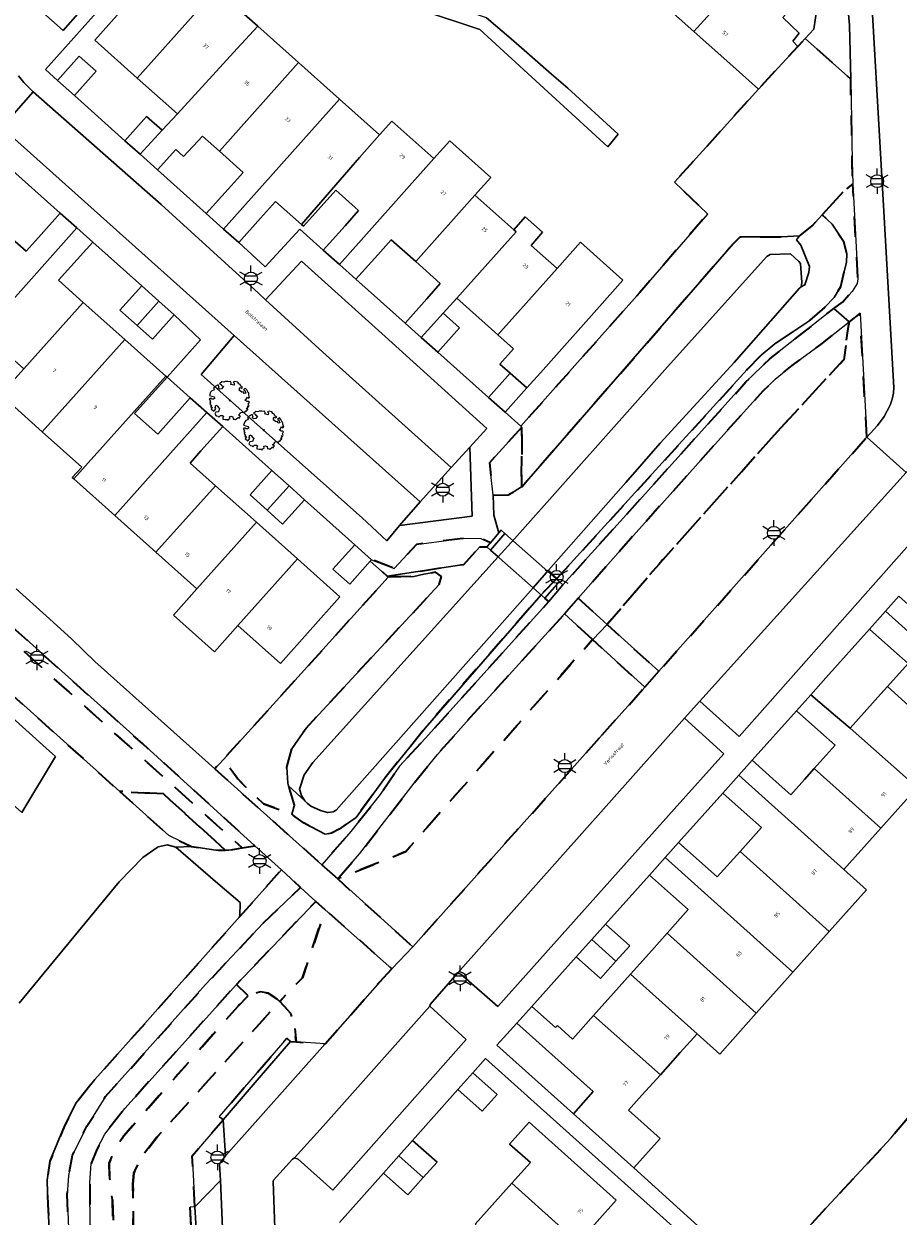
# Model space of a CAD drawing. Extents: x 105780 to 185197, y 477999 to 525027.
# Tile 224 of 256: x 108804 to 108890, y 479483 to 479600. Entities that reach past the tile are written whole.
import ezdxf
from ezdxf.enums import TextEntityAlignment as Align

# ---------------------------------------------------------------- set-up
doc = ezdxf.new("R2010")
doc.units = 0
doc.linetypes.add('XX-HIDDEN', pattern=[4, 2, -2])
for name, color, linetype, lineweight in [('B-GV-GR-BOOM-S', 252, 'Continuous', 25), ('B-GV-GR-HAAG_01-G', 252, 'GR-HAAG1', 13), ('B-GV-GR-MATERIAALGRENS-G', 252, 'XX-HIDDEN', 35), ('B-RO-IE-MEUBILAIR_WEGMEUBILAIR-S', 252, 'Continuous', 25), ('B-WE-GW-WATERGANG_SLOOT_INSTEEK-G', 252, 'Continuous', 30), ('B-XX-KG-KADASTRAAL_BEBOUWING-G', 252, 'Continuous', 20), ('B1-WE-KW-KUNSTWERK_DEK-BRUG', 252, 'Continuous', 18), ('B1-WE-KW-KUNSTWERK_LANDHOOFD-GV', 252, 'Continuous', 18), ('B1-WE-OG-BEBOUWING-T18', 7, 'Continuous', 18), ('B1-WE-OG-TERREIN_ERF-GV', 252, 'Continuous', 18), ('B1-WE-OG-TOPOGRAFIE-T18', 10, 'Continuous', 18), ('B1-WE-VH-VERHARDING_ASFALT-GV', 252, 'Continuous', 18), ('B1-WE-VH-VERHARDING_BETONSTRAATSTEEN-GV', 252, 'Continuous', 18), ('B1-WE-VH-VERHARDING_TEGEL-GV', 252, 'Continuous', 18)]:
    doc.layers.add(name, color=color, linetype=linetype, lineweight=lineweight)
doc.styles.add('NLCS-ISO', font='NLCS-ISO.ttf')
doc.styles.add('NLCS-ISO-M200-T18', font='NLCS-ISO.ttf', dxfattribs={"height": 0.36})
doc.linetypes.add('GR-HAAG1', pattern='A,6,[176,NLCS.shx,S=0.125,R=0,X=0,Y=0],-2', length=8)

# ---------------------------------------------------------------- blocks, each defined once
blk = doc.blocks.new('B-SIE-WEG_LICHTMAST-SO')
at = {"ltscale": 0.1}
for p, q in [((0, 1.27), (0, 2.53)), ((-1.1, 0.63), (-2.19, 1.27)), ((1.1, 0.63), (2.19, 1.27)), ((-1.1, -0.63), (-2.19, -1.27)), ((0, -1.27), (0, -2.53)), ((1.1, -0.63), (2.19, -1.27))]:
    blk.add_line(p, q, dxfattribs=at)
at = {"flags": 128}
for points in [[(-1.16, 0.5), (1.16, 0.5)], [(-1.16, -0.5), (1.16, -0.5)]]:
    blk.add_lwpolyline(points, dxfattribs=at)
at = {"ltscale": 0.1}
blk.add_circle((0, 0), 1.27, dxfattribs=at)
at = {"style": 'NLCS-ISO'}
blk.add_attdef('TYPE', text='', height=1.8, dxfattribs=at).set_placement((0, 2.53), align=Align.BOTTOM_CENTER)
blk = doc.blocks.new('B-SGR-BOOM_06')
at = {"linetype": 'Continuous', "flags": 128}
blk.add_lwpolyline([(1.08, 1.41), (1.01, 1.58), (0.88, 1.63), (0.78, 1.81), (0.51, 1.88), (0.34, 1.81), (0.44, 1.71), (0.43, 1.52), (0.09, 1.59), (0.14, 1.73), (0.07, 1.88), (-0.06, 1.84), (-0.19, 1.88), (-0.46, 1.86), (-0.6, 1.79), (-0.78, 1.83), (-1.02, 1.64), (-0.85, 1.56), (-0.8, 1.46), (-0.63, 1.37), (-0.8, 1.16), (-1.02, 1.11), (-1.17, 1.24), (-1.05, 1.29), (-1.15, 1.54), (-1.45, 1.37), (-1.6, 1.21), (-1.52, 1.14), (-1.6, 1.01), (-1.77, 0.94), (-1.89, 0.82), (-2, 0.49), (-1.55, 0.37), (-1.48, 0.22), (-1.6, 0.12), (-1.8, 0.12), (-1.84, 0.22), (-2.04, 0.15), (-1.9, -0.07), (-1.97, -0.15), (-1.89, -0.22), (-1.95, -0.4), (-1.81, -0.47), (-1.89, -0.62), (-1.77, -0.64), (-1.72, -0.68), (-1.85, -0.84), (-1.57, -1.07), (-1.47, -0.97), (-1.38, -0.79), (-1.45, -0.7), (-1.37, -0.47), (-1.25, -0.54), (-1.12, -0.7), (-1, -0.8), (-1.12, -1.12), (-1.37, -1.17), (-1.47, -1.36), (-1.33, -1.51), (-1.13, -1.56), (-1.11, -1.61), (-1.08, -1.66), (-0.93, -1.49), (-0.73, -1.49), (-0.63, -1.56), (-0.68, -1.71), (-0.68, -1.84), (-0.46, -1.89), (-0.24, -1.88), (-0.19, -1.98), (-0.09, -1.86), (0.04, -1.79), (-0.02, -1.6), (0.11, -1.56), (0.31, -1.61), (0.34, -1.84), (0.46, -1.83), (0.58, -1.89), (0.83, -1.69), (0.95, -1.74), (0.93, -1.66), (1.06, -1.59), (0.96, -1.49), (0.85, -1.46), (1.03, -1.29), (1.05, -1.19), (1.26, -1.14), (1.42, -1.22), (1.51, -1.12), (1.51, -1.05), (1.65, -1.05), (1.65, -0.95), (1.78, -0.91), (1.78, -0.82), (1.63, -0.82), (1.82, -0.64), (1.7, -0.57), (1.85, -0.62), (1.9, -0.5), (1.82, -0.37), (1.93, -0.18), (1.87, -0.1), (1.7, -0.1), (1.5, 0.03), (1.63, 0.12), (1.75, 0.34), (1.82, 0.24), (1.95, 0.29), (1.87, 0.57), (1.88, 0.75), (1.8, 0.79), (1.67, 1.06), (1.53, 1.21), (1.35, 1.04), (1.47, 0.97), (1.57, 0.72), (1.41, 0.69), (1.33, 0.85), (1.2, 0.82), (1.06, 0.92), (0.9, 1.01), (0.98, 1.07), (0.93, 1.17), (1.01, 1.27), (1.15, 1.22), (1.26, 1.29)], close=True, dxfattribs=at)
blk.add_circle((0, 0), 0.06)
at = {"style": 'NLCS-ISO'}
blk.add_attdef('SOORT', text='', height=0.3, dxfattribs=at).set_placement((0, -0.36), align=Align.TOP_CENTER)

msp = doc.modelspace()

# ---------------------------------------------------------------- linework, layer by layer
at = {"layer": 'B-GV-GR-HAAG_01-G', "flags": 128}
for points in [[(108885.135, 479603.663), (108884.695, 479604.512), (108883.941, 479605.429), (108883.565, 479605.781), (108882.948, 479606.359), (108881.961, 479599.624), (108881.109, 479598.705), (108885.591, 479594.699), (108885.489, 479600.004)], [(108848.045, 479558.401), (108846.213, 479556.387), (108843.143, 479553.004), (108841.127, 479550.69), (108848.275, 479551.586)]]:
    msp.add_lwpolyline(points, close=True, dxfattribs=at)
at = {"layer": 'B-GV-GR-MATERIAALGRENS-G', "flags": 128}
for points in [[(108876.675, 479579.137), (108878.784, 479579.143), (108880.56, 479579.228), (108880.619, 479579.276), (108881.811, 479580.24), (108882.787, 479581.315), (108884.943, 479583.691), (108885.79, 479584.361), (108885.748, 479586.526), (108885.591, 479594.699), (108881.109, 479598.705), (108880.378, 479597.915), (108876.491, 479593.715), (108868.227, 479584.529), (108871.498, 479581.394), (108864.794, 479573.643), (108853.079, 479560.456), (108853.188, 479560.358), (108853.151, 479554.498), (108853.206, 479554.534), (108874.011, 479578.469), (108874.687, 479579.132)], [(108883.942, 479572.081), (108884.779, 479572.715), (108885.75, 479573.764), (108886.226, 479574.549), (108886.306, 479575.01), (108885.79, 479584.361), (108884.943, 479583.691), (108882.787, 479581.315), (108883.773, 479580.404), (108884.873, 479578.725), (108885.199, 479577.481), (108885.166, 479576.631), (108884.573, 479574.224), (108883.977, 479573.173), (108883.02, 479572.173), (108881.456, 479570.823), (108878.113, 479568.604), (108876.77, 479567.458), (108875.404, 479566.05), (108856.639, 479545.434), (108857.233, 479544.819), (108865.071, 479553.515), (108875.272, 479564.831), (108877.609, 479567.116)], [(108878.085, 479559.627), (108884.902, 479567.024), (108885.431, 479570.762), (108882.625, 479568.526), (108879.777, 479566.468), (108878.144, 479565.099), (108876.944, 479563.923), (108875.307, 479562.147), (108863.893, 479549.36), (108858.738, 479543.502), (108861.584, 479540.922), (108866.699, 479546.873)], [(108887.185, 479559.38), (108886.515, 479571.625), (108885.431, 479570.762), (108884.902, 479567.024), (108878.085, 479559.627), (108866.699, 479546.873), (108861.584, 479540.922), (108866.688, 479536.295)], [(108853.188, 479560.358), (108849.982, 479556.859), (108850.349, 479553.674), (108851.817, 479553.714), (108852.41, 479554.014), (108853.151, 479554.498)], [(108849.035, 479548.581), (108849.73, 479548.573), (108850.077, 479548.977), (108849.143, 479549.399), (108847.461, 479549.415), (108842.783, 479548.811), (108840.589, 479546.441), (108838.363, 479547.304), (108838.241, 479547.168), (108839.911, 479545.683), (108847.466, 479546.836)], [(108845.041, 479544.866), (108845.256, 479545.641), (108844.668, 479546.06), (108843.532, 479545.885), (108842.529, 479545.651), (108840.018, 479545.588), (108823.76, 479527.597), (108825.195, 479525.702), (108825.962, 479524.867), (108827.722, 479523.237), (108830.505, 479522.202), (108830.781, 479523.077), (108830.194, 479525.001), (108830.109, 479525.272), (108829.999, 479526.851), (108830.501, 479528.65), (108831.908, 479530.679)], [(108855.831, 479543.176), (108855.451, 479543.501), (108856.858, 479545.15), (108857.233, 479544.819), (108856.639, 479545.434), (108855.069, 479543.85), (108843.645, 479530.691), (108839.641, 479525.72), (108836.835, 479521.874), (108835.163, 479520.726), (108834.433, 479520.324), (108833.804, 479520.223), (108831.716, 479521.305), (108830.835, 479521.957), (108830.505, 479522.202), (108827.722, 479523.237), (108825.962, 479524.867), (108825.195, 479525.702), (108823.76, 479527.597), (108822.911, 479526.662), (108829.645, 479520.643), (108833.475, 479517.22), (108836.334, 479520.498), (108839.231, 479524.152), (108841.129, 479526.945), (108843.663, 479529.676)], [(108799.173, 479542.701), (108796.526, 479539.73), (108813.541, 479524.444), (108817.848, 479524.2), (108823.946, 479518.66), (108824.307, 479518.665), (108825.607, 479518.885)], [(108799.84, 479543.446), (108799.173, 479542.701), (108825.607, 479518.885), (108826.865, 479519.098), (108815.789, 479529.16)], [(108860.143, 479539.422), (108857.371, 479541.949), (108847.414, 479530.981), (108844.852, 479528.086), (108842.565, 479525.248), (108837.185, 479518.279), (108835.028, 479515.816), (108841.74, 479518.509)], [(108861.088, 479530.017), (108865.294, 479534.728), (108860.143, 479539.422), (108841.74, 479518.509), (108835.028, 479515.816), (108842.433, 479509.12)], [(108922.655, 479537.639), (108922.167, 479537.119), (108922.009, 479536.951), (108919.03, 479531.798), (108918.138, 479530.143), (108916.152, 479526.518), (108915.428, 479525.42), (108912.82, 479521.466), (108912.437, 479520.885), (108906.918, 479511.114), (108903.749, 479506.297), (108901.531, 479503.838), (108900.183, 479502.292), (108898.514, 479500.422), (108896.631, 479498.284), (108896.813, 479498.122), (108893.893, 479494.854), (108893.735, 479494.995), (108893.129, 479494.521), (108889.556, 479490.25), (108876.49, 479476.175), (108882.228, 479471), (108887.05, 479476.699), (108891.389, 479481.586), (108900.519, 479492.479), (108905.193, 479497.555), (108907.822, 479500.924), (108910.797, 479505.166), (108916.333, 479513.913), (108918.677, 479518.591), (108922.152, 479524.541), (108924.194, 479528.461), (108925.296, 479531.749), (108924.983, 479533.936), (108924.069, 479536.121)], [(108817.848, 479524.2), (108813.541, 479524.444), (108818.375, 479520.102), (108820.63, 479519.01), (108823.002, 479518.647), (108823.946, 479518.66)], [(108827.668, 479511.442), (108831.375, 479514.986), (108829.477, 479516.717), (108825.376, 479512.11), (108814.973, 479500.363), (108811.08, 479496.036), (108809.264, 479493.734), (108808.098, 479491.453), (108806.661, 479487.975), (108806.394, 479486.111), (108806.452, 479483.721), (108806.677, 479479.635), (108806.788, 479477.63), (108806.895, 479475.174), (108807.258, 479466.831), (108808.299, 479466.903), (108808.798, 479466.938), (108809.476, 479467.089), (108808.797, 479473.755), (108808.558, 479479.714), (108808.358, 479484.708), (108808.511, 479486.584), (108808.888, 479488.565), (108810.312, 479491.424), (108812.141, 479494.345), (108822.015, 479505.392)], [(108833.808, 479512.776), (108832.88, 479513.599), (108825.04, 479505.421), (108826.215, 479504.286), (108827.407, 479504.681), (108828.175, 479504.559), (108829.039, 479504), (108829.315, 479503.739), (108831.55, 479506.07)], [(108839.172, 479505.682), (108840.375, 479506.951), (108833.808, 479512.776), (108831.55, 479506.07), (108829.315, 479503.739), (108830.418, 479502.546), (108830.783, 479501.288), (108830.935, 479499.754), (108833.782, 479499.543)], [(108825.173, 479503.245), (108826.215, 479504.286), (108825.04, 479505.421), (108814.033, 479493.167), (108812.062, 479490.632), (108811.279, 479489.127), (108810.736, 479487.744), (108810.6, 479485.852), (108810.652, 479476.335), (108811.363, 479467.156), (108813.474, 479467.278), (108812.816, 479484.18), (108812.539, 479486.27), (108812.508, 479487.783), (108813.052, 479489.134), (108813.953, 479490.496)], [(108814.851, 479485.711), (108814.929, 479486.793), (108815.654, 479488.328), (108817.296, 479490.439), (108829.315, 479503.739), (108829.039, 479504), (108828.175, 479504.559), (108827.407, 479504.681), (108826.215, 479504.286), (108825.173, 479503.245), (108813.953, 479490.496), (108813.052, 479489.134), (108812.508, 479487.783), (108812.539, 479486.27), (108812.816, 479484.18), (108813.474, 479467.278), (108815.606, 479467.402), (108814.901, 479476.511)], [(108820.957, 479483.474), (108820.683, 479488.515), (108823.732, 479492.07), (108823.359, 479492.391), (108830.011, 479500.121), (108830.39, 479499.795), (108830.935, 479499.754), (108830.783, 479501.288), (108830.418, 479502.546), (108829.315, 479503.739), (108817.296, 479490.439), (108815.654, 479488.328), (108814.929, 479486.793), (108814.851, 479485.711), (108814.901, 479476.511), (108815.606, 479467.402), (108815.942, 479467.421), (108821.643, 479467.745), (108821.645, 479471.845), (108821.146, 479471.816), (108820.475, 479483.446)]]:
    msp.add_lwpolyline(points, close=True, dxfattribs=at)
at = {"layer": 'B-WE-GW-WATERGANG_SLOOT_INSTEEK-G', "flags": 128}
for points in [[(108875.404, 479566.05), (108876.77, 479567.458), (108878.113, 479568.604), (108881.456, 479570.823), (108883.02, 479572.173), (108883.977, 479573.173), (108884.573, 479574.224), (108885.166, 479576.631), (108885.199, 479577.481), (108884.873, 479578.725), (108883.773, 479580.404), (108882.787, 479581.315), (108881.811, 479580.24), (108880.619, 479579.276), (108880.56, 479579.228), (108880.265, 479578.841), (108880.693, 479578.319), (108881.525, 479576.229), (108881.467, 479575.622), (108881.057, 479574.398), (108880.721, 479574.226), (108880.549, 479574.078), (108874.12, 479566.735), (108866.82, 479558.781), (108863.423, 479554.923), (108855.818, 479546.285), (108856.639, 479545.434)], [(108867.541, 479566.318), (108877.325, 479577.192), (108877.66, 479577.385), (108879.649, 479577.462), (108880.477, 479576.726), (108880.649, 479576.505), (108880.786, 479574.649), (108880.721, 479574.226), (108881.057, 479574.398), (108881.467, 479575.622), (108881.525, 479576.229), (108880.693, 479578.319), (108880.265, 479578.841), (108880.56, 479579.228), (108878.784, 479579.143), (108876.675, 479579.137), (108874.687, 479579.132), (108874.011, 479578.469), (108853.206, 479554.534), (108853.151, 479554.498), (108852.41, 479554.014), (108851.817, 479553.714), (108850.349, 479553.674), (108850.41, 479551.684), (108850.906, 479549.944), (108851.132, 479550.216), (108851.507, 479549.885), (108850.105, 479548.242), (108850.837, 479547.594), (108852.466, 479549.353)], [(108863.423, 479554.923), (108866.82, 479558.781), (108874.12, 479566.735), (108880.549, 479574.078), (108880.721, 479574.226), (108880.786, 479574.649), (108880.649, 479576.505), (108880.477, 479576.726), (108879.649, 479577.462), (108877.66, 479577.385), (108877.325, 479577.192), (108867.541, 479566.318), (108852.466, 479549.353), (108850.837, 479547.594), (108832.577, 479527.292), (108831.725, 479526.1), (108831.258, 479524.678), (108831.446, 479524.033), (108831.777, 479523.507), (108832.035, 479523.282), (108832.368, 479522.991), (108833.331, 479522.571), (108834.04, 479522.386), (108834.593, 479522.44), (108834.88, 479522.614), (108854.311, 479544.52), (108855.818, 479546.285)], [(108850.837, 479547.594), (108850.105, 479548.242), (108849.73, 479548.573), (108849.035, 479548.581), (108847.466, 479546.836), (108839.911, 479545.683), (108840.018, 479545.588), (108842.529, 479545.651), (108843.532, 479545.885), (108844.668, 479546.06), (108845.256, 479545.641), (108845.041, 479544.866), (108831.908, 479530.679), (108830.501, 479528.65), (108829.999, 479526.851), (108830.109, 479525.272), (108830.194, 479525.001), (108831.777, 479523.507), (108831.446, 479524.033), (108831.258, 479524.678), (108831.725, 479526.1), (108832.577, 479527.292)], [(108855.069, 479543.85), (108856.639, 479545.434), (108855.818, 479546.285), (108854.311, 479544.52), (108834.88, 479522.614), (108834.593, 479522.44), (108834.04, 479522.386), (108833.331, 479522.571), (108832.368, 479522.991), (108832.035, 479523.282), (108831.777, 479523.507), (108830.194, 479525.001), (108830.781, 479523.077), (108830.505, 479522.202), (108830.835, 479521.957), (108831.716, 479521.305), (108833.804, 479520.223), (108834.433, 479520.324), (108835.163, 479520.726), (108836.835, 479521.874), (108839.641, 479525.72), (108843.645, 479530.691)], [(108826.865, 479519.098), (108825.607, 479518.885), (108824.307, 479518.665), (108823.946, 479518.66), (108823.002, 479518.647), (108820.63, 479519.01), (108819.072, 479518.952), (108822.974, 479515.56), (108825.421, 479513.483), (108825.376, 479512.11), (108829.477, 479516.717)]]:
    msp.add_lwpolyline(points, close=True, dxfattribs=at)
msp.add_lwpolyline([(108806.677, 479479.635), (108806.452, 479483.721), (108806.394, 479486.111), (108806.661, 479487.975), (108808.098, 479491.453), (108809.264, 479493.734), (108811.08, 479496.036), (108814.973, 479500.363), (108825.376, 479512.11), (108825.421, 479513.483), (108822.974, 479515.56), (108819.072, 479518.952), (108818.346, 479519.143), (108818.264, 479519.165), (108817.34, 479518.983), (108817.235, 479518.909), (108815.83, 479517.929), (108813.474, 479515.52), (108803.635, 479503.566)], dxfattribs=at)
at = {"layer": 'B-XX-KG-KADASTRAAL_BEBOUWING-G', "flags": 128}
for points in [[(108879.397, 479609.622), (108877.675, 479611.16), (108875.542, 479608.775), (108877.051, 479607.427), (108875.826, 479606.101), (108871.952, 479609.562), (108866.095, 479603.013), (108870.13, 479599.404)], [(108878.889, 479600.772), (108880.181, 479602.213), (108877.551, 479604.561), (108878.753, 479605.907), (108880.885, 479608.293), (108879.397, 479609.622), (108870.13, 479599.404), (108874.31, 479595.666), (108876.491, 479593.715), (108880.378, 479597.915), (108879.885, 479598.434), (108880.507, 479599.242)], [(108821.079, 479601.312), (108823.076, 479603.55), (108818.881, 479607.294), (108816.884, 479605.055), (108811.08, 479598.55), (108815.275, 479594.807)], [(108827.155, 479599.911), (108823.076, 479603.55), (108821.079, 479601.312), (108815.275, 479594.807), (108819.224, 479591.283), (108825.124, 479597.702)], [(108831.167, 479596.331), (108827.155, 479599.911), (108825.124, 479597.702), (108819.224, 479591.283), (108817.716, 479589.653), (108815.549, 479587.283), (108817.28, 479585.735), (108819.078, 479587.747), (108819.832, 479587.05), (108821.705, 479589.07), (108823.366, 479587.588)], [(108807.413, 479594.559), (108809.075, 479593.073), (108811.221, 479595.473), (108809.559, 479596.959)], [(108835.212, 479592.722), (108831.167, 479596.331), (108823.366, 479587.588), (108825.704, 479585.501), (108824.226, 479583.844), (108822.079, 479581.443), (108823.787, 479579.916)], [(108837.168, 479586.956), (108839.165, 479589.194), (108835.212, 479592.722), (108823.787, 479579.916), (108825.284, 479578.578), (108827.43, 479580.978), (108828.912, 479582.639), (108831.457, 479580.368)], [(108817.716, 479589.653), (108816.199, 479591.021), (108814.053, 479588.621), (108815.549, 479587.283)], [(108844.515, 479586.86), (108840.377, 479590.552), (108839.165, 479589.194), (108837.168, 479586.956), (108831.457, 479580.368), (108831.66, 479580.187), (108834.829, 479583.739), (108837.085, 479581.726), (108835.754, 479580.234), (108833.61, 479577.831), (108835.195, 479576.416)], [(108848.561, 479583.25), (108850.133, 479585.011), (108846.087, 479588.621), (108844.515, 479586.86), (108835.195, 479576.416), (108836.832, 479574.955), (108838.976, 479577.358), (108840.308, 479578.851), (108842.717, 479576.701)], [(108852.389, 479579.835), (108848.561, 479583.25), (108842.717, 479576.701), (108845.142, 479574.537), (108843.81, 479573.044), (108841.666, 479570.641), (108843.27, 479569.21), (108845.421, 479571.606), (108846.758, 479573.095), (108852.607, 479579.641)], [(108809.327, 479580.02), (108807.688, 479581.487), (108805.541, 479579.087), (108804.315, 479577.716), (108801.874, 479579.898), (108793.596, 479570.531), (108797.622, 479566.931), (108800.084, 479569.684)], [(108856.653, 479576.031), (108854.112, 479578.298), (108855.226, 479579.608), (108853.503, 479581.108), (108852.389, 479579.835), (108852.607, 479579.641), (108846.758, 479573.095), (108850.808, 479569.482)], [(108809.948, 479572.68), (108807.514, 479574.856), (108808.738, 479576.225), (108810.886, 479578.624), (108809.327, 479580.02), (108800.084, 479569.684), (108804.079, 479566.112)], [(108860.847, 479572.289), (108863.145, 479574.865), (108858.951, 479578.607), (108856.653, 479576.031), (108850.808, 479569.482), (108852.36, 479568.097), (108850.999, 479566.573), (108852.023, 479565.714), (108853.672, 479564.243), (108855.003, 479565.739)], [(108817.408, 479572.786), (108815.712, 479574.304), (108813.564, 479571.905), (108815.261, 479570.386)], [(108814.04, 479569.02), (108809.948, 479572.68), (108804.079, 479566.112), (108801.819, 479563.585), (108805.91, 479559.927)], [(108818.91, 479571.442), (108817.408, 479572.786), (108815.261, 479570.386), (108816.762, 479569.043)], [(108845.421, 479571.606), (108843.27, 479569.21), (108844.889, 479567.765), (108847.033, 479570.168)], [(108818.083, 479565.405), (108814.04, 479569.02), (108805.91, 479559.927), (108809.806, 479556.444), (108808.871, 479555.398), (108809.019, 479555.266)], [(108822.144, 479561.812), (108820.502, 479563.281), (108818.355, 479560.881), (108817.288, 479559.688), (108815.016, 479561.719), (108818.21, 479565.292), (108818.083, 479565.405), (108809.019, 479555.266), (108813.062, 479551.651)], [(108853.672, 479564.243), (108852.023, 479565.714), (108849.879, 479563.312), (108851.528, 479561.84)], [(108822.975, 479554.603), (108820.481, 479556.833), (108821.547, 479558.026), (108823.693, 479560.426), (108822.144, 479561.812), (108813.062, 479551.651), (108817.105, 479548.037)], [(108830.23, 479554.58), (108828.543, 479556.088), (108826.397, 479553.688), (108828.083, 479552.179)], [(108827.018, 479550.988), (108822.975, 479554.603), (108817.105, 479548.037), (108821.147, 479544.422)], [(108831.75, 479553.22), (108830.23, 479554.58), (108828.083, 479552.179), (108829.603, 479550.82)], [(108831.061, 479547.374), (108827.018, 479550.988), (108821.147, 479544.422), (108818.842, 479541.845), (108822.885, 479538.229), (108825.191, 479540.807)], [(108838.241, 479547.168), (108838.363, 479547.304), (108836.711, 479548.781), (108834.565, 479546.381), (108836.216, 479544.904)], [(108831.061, 479547.374), (108825.191, 479540.807), (108829.383, 479537.059), (108835.254, 479543.625)], [(108896.108, 479542.493), (108894.143, 479540.293), (108892.726, 479541.559), (108890.341, 479543.692), (108889.031, 479542.227), (108899.37, 479532.925), (108902.677, 479536.626)], [(108889.031, 479542.227), (108887.453, 479540.463), (108889.838, 479538.33), (108891.257, 479537.063), (108889.216, 479534.78), (108895.765, 479528.89), (108897.387, 479527.441), (108900.992, 479531.476), (108899.37, 479532.925)], [(108796.908, 479530.15), (108796.101, 479529.28), (108803.897, 479522.374), (108807.221, 479527.886), (108806.288, 479528.722), (108800.564, 479533.848), (108801.189, 479534.545), (108798.708, 479536.766), (108796.921, 479534.771), (108799.211, 479532.721)], [(108889.216, 479534.78), (108888.577, 479534.064), (108885.556, 479530.683), (108892.135, 479524.826), (108895.145, 479528.196), (108895.765, 479528.89)], [(108885.556, 479530.683), (108884.102, 479531.916), (108881.66, 479533.986), (108880.25, 479532.41), (108882.635, 479530.276), (108884.058, 479529.005), (108882, 479526.703), (108888.55, 479520.813), (108891.38, 479523.981), (108892.135, 479524.826)], [(108882, 479526.703), (108881.046, 479525.635), (108879.685, 479524.111), (108878.26, 479525.385), (108875.875, 479527.518), (108874.553, 479526.04), (108884.92, 479516.75), (108888.55, 479520.813)], [(108874.553, 479526.04), (108872.987, 479524.289), (108875.372, 479522.156), (108876.799, 479520.881), (108874.706, 479518.539), (108883.486, 479510.645), (108887.156, 479514.753), (108884.92, 479516.75)], [(108874.706, 479518.539), (108872.445, 479516.009), (108868.631, 479519.42), (108867.292, 479517.923), (108879.897, 479506.628), (108883.486, 479510.645)], [(108867.292, 479517.923), (108865.757, 479516.206), (108868.142, 479514.072), (108869.573, 479512.793), (108867.49, 479510.462), (108876.271, 479502.568), (108878.555, 479505.125), (108879.897, 479506.628)], [(108861.422, 479511.359), (108860.072, 479509.85), (108862.455, 479507.714), (108863.807, 479509.225)], [(108860.072, 479509.85), (108858.54, 479508.137), (108860.926, 479506.004), (108862.455, 479507.714)], [(108867.49, 479510.462), (108865.984, 479508.776), (108863.888, 479506.43), (108870.445, 479500.548), (108872.681, 479498.55), (108876.271, 479502.568)], [(108863.888, 479506.43), (108862.219, 479504.562), (108860.253, 479502.362), (108866.832, 479496.505), (108868.787, 479498.693), (108870.445, 479500.548)], [(108866.832, 479496.505), (108860.253, 479502.362), (108858.453, 479500.347), (108858.171, 479500.031), (108856.685, 479501.358), (108856.504, 479501.155), (108854.161, 479503.248), (108852.676, 479501.591), (108860.218, 479494.853), (108858.265, 479492.668), (108864.233, 479487.336), (108866.812, 479490.223), (108863.702, 479493.002), (108865.021, 479494.479)], [(108848.34, 479496.706), (108846.868, 479495.05), (108849.275, 479492.911), (108850.747, 479494.567)], [(108853.906, 479491.835), (108851.969, 479489.676), (108854.02, 479487.836), (108852.197, 479485.803), (108858.731, 479479.942), (108862.491, 479484.134)], [(108842.412, 479490.036), (108841.067, 479488.523), (108843.463, 479486.371), (108844.819, 479487.897)], [(108841.067, 479488.523), (108839.535, 479486.798), (108841.942, 479484.659), (108843.463, 479486.371)], [(108852.197, 479485.803), (108848.571, 479481.76), (108858.171, 479473.15), (108861.797, 479477.192), (108858.731, 479479.942)]]:
    msp.add_lwpolyline(points, close=True, dxfattribs=at)
at = {"layer": 'B1-WE-KW-KUNSTWERK_DEK-BRUG', "flags": 128}
msp.add_lwpolyline([(108849.73, 479548.573), (108850.105, 479548.242), (108855.451, 479543.501), (108855.831, 479543.176), (108857.233, 479544.819), (108856.858, 479545.15), (108851.507, 479549.885), (108851.132, 479550.216), (108850.906, 479549.944), (108850.077, 479548.977)], close=True, dxfattribs=at)
at = {"layer": 'B1-WE-KW-KUNSTWERK_LANDHOOFD-GV', "flags": 128}
for points in [[(108851.507, 479549.885), (108851.132, 479550.216), (108850.906, 479549.944), (108850.077, 479548.977), (108849.73, 479548.573), (108850.105, 479548.242)], [(108857.233, 479544.819), (108856.858, 479545.15), (108855.451, 479543.501), (108855.831, 479543.176)]]:
    msp.add_lwpolyline(points, close=True, dxfattribs=at)
at = {"layer": 'B1-WE-OG-TERREIN_ERF-GV', "flags": 128}
for points in [[(108841.111, 479605.246), (108826.505, 479618.265), (108825.437, 479617.179), (108832.574, 479610.848), (108834.828, 479608.836), (108843, 479601.582), (108849.036, 479599.578), (108861.643, 479588.034), (108862.657, 479589.264), (108857.702, 479593.796), (108856.113, 479595.183), (108853.395, 479597.544), (108852.112, 479598.659), (108849.709, 479600.747), (108843.918, 479602.744), (108843.06, 479603.509)], [(108882.948, 479606.359), (108880.885, 479608.293), (108878.753, 479605.907), (108877.551, 479604.561), (108880.181, 479602.213), (108878.889, 479600.772), (108880.507, 479599.242), (108879.885, 479598.434), (108880.378, 479597.915), (108881.109, 479598.705), (108881.961, 479599.624)], [(108825.704, 479585.501), (108823.366, 479587.588), (108821.705, 479589.07), (108819.832, 479587.05), (108819.078, 479587.747), (108817.28, 479585.735), (108822.079, 479581.443), (108824.226, 479583.844)], [(108802.691, 479585.96), (108800.543, 479583.56), (108800.779, 479583.349), (108799.544, 479581.986), (108801.874, 479579.898), (108804.315, 479577.716), (108805.541, 479579.087), (108807.688, 479581.487)], [(108835.754, 479580.234), (108837.085, 479581.726), (108834.829, 479583.739), (108831.66, 479580.187), (108831.457, 479580.368), (108828.912, 479582.639), (108827.43, 479580.978), (108825.284, 479578.578), (108827.867, 479576.2), (108831.291, 479579.901), (108833.61, 479577.831)], [(108810.886, 479578.624), (108808.738, 479576.225), (108807.514, 479574.856), (108809.948, 479572.68), (108814.04, 479569.02), (108818.083, 479565.405), (108818.21, 479565.292), (108821.504, 479568.977), (108818.91, 479571.442), (108816.762, 479569.043), (108815.261, 479570.386), (108813.564, 479571.905), (108815.712, 479574.304)], [(108845.142, 479574.537), (108842.717, 479576.701), (108840.308, 479578.851), (108838.976, 479577.358), (108836.832, 479574.955), (108841.666, 479570.641), (108843.81, 479573.044)], [(108850.808, 479569.482), (108846.758, 479573.095), (108845.421, 479571.606), (108847.033, 479570.168), (108844.889, 479567.765), (108849.879, 479563.312), (108852.023, 479565.714), (108850.999, 479566.573), (108852.36, 479568.097)], [(108820.502, 479563.281), (108818.21, 479565.292), (108815.016, 479561.719), (108817.288, 479559.688), (108818.355, 479560.881)], [(108891.257, 479537.063), (108889.838, 479538.33), (108887.453, 479540.463), (108883.138, 479535.638), (108881.66, 479533.986), (108884.102, 479531.916), (108885.556, 479530.683), (108888.577, 479534.064), (108889.216, 479534.78)], [(108882.635, 479530.276), (108880.25, 479532.41), (108875.875, 479527.518), (108878.26, 479525.385), (108879.685, 479524.111), (108881.046, 479525.635), (108882, 479526.703), (108884.058, 479529.005)], [(108875.372, 479522.156), (108872.987, 479524.289), (108868.631, 479519.42), (108872.445, 479516.009), (108874.706, 479518.539), (108876.799, 479520.881)], [(108868.142, 479514.072), (108865.757, 479516.206), (108861.422, 479511.359), (108863.807, 479509.225), (108862.455, 479507.714), (108860.926, 479506.004), (108858.54, 479508.137), (108854.161, 479503.248), (108856.504, 479501.155), (108856.685, 479501.358), (108858.171, 479500.031), (108858.453, 479500.347), (108860.253, 479502.362), (108862.219, 479504.562), (108863.888, 479506.43), (108865.984, 479508.776), (108867.49, 479510.462), (108869.573, 479512.793)], [(108852.676, 479501.591), (108850.721, 479499.408), (108858.265, 479492.668), (108860.218, 479494.853)]]:
    msp.add_lwpolyline(points, close=True, dxfattribs=at)
for points in [[(108825.437, 479617.179), (108806.213, 479595.632), (108807.413, 479594.559), (108809.559, 479596.959), (108811.221, 479595.473), (108809.075, 479593.073), (108814.053, 479588.621), (108816.199, 479591.021), (108817.716, 479589.653), (108819.224, 479591.283), (108815.275, 479594.807), (108811.08, 479598.55), (108816.884, 479605.055)], [(108823.076, 479603.55), (108827.155, 479599.911), (108831.167, 479596.331), (108835.212, 479592.722), (108839.165, 479589.194), (108840.377, 479590.552), (108844.515, 479586.86), (108846.087, 479588.621), (108850.133, 479585.011), (108848.561, 479583.25), (108852.389, 479579.835), (108853.503, 479581.108), (108855.226, 479579.608), (108854.112, 479578.298), (108856.653, 479576.031), (108858.951, 479578.607), (108863.145, 479574.865), (108860.847, 479572.289), (108855.003, 479565.739), (108853.672, 479564.243), (108851.528, 479561.84), (108853.079, 479560.456), (108864.794, 479573.643), (108871.498, 479581.394), (108868.227, 479584.529), (108876.491, 479593.715), (108874.31, 479595.666), (108870.13, 479599.404), (108866.095, 479603.013)], [(108849.709, 479600.747), (108852.112, 479598.659), (108853.395, 479597.544), (108856.113, 479595.183), (108857.702, 479593.796), (108862.657, 479589.264), (108861.643, 479588.034), (108849.036, 479599.578), (108843, 479601.582)], [(108803.34, 479544.415), (108806.609, 479541.47), (108808.84, 479539.464), (108811.101, 479537.272), (108822.911, 479526.662), (108823.76, 479527.597), (108840.018, 479545.588), (108839.911, 479545.683), (108838.241, 479547.168), (108836.216, 479544.904), (108834.565, 479546.381), (108836.711, 479548.781), (108831.75, 479553.22), (108829.603, 479550.82), (108828.083, 479552.179), (108826.397, 479553.688), (108828.543, 479556.088), (108823.693, 479560.426), (108821.547, 479558.026), (108820.481, 479556.833), (108822.975, 479554.603), (108827.018, 479550.988), (108831.061, 479547.374), (108835.254, 479543.625), (108829.383, 479537.059), (108825.191, 479540.807), (108822.885, 479538.229), (108818.842, 479541.845), (108821.147, 479544.422), (108817.105, 479548.037), (108813.062, 479551.651), (108809.019, 479555.266), (108808.871, 479555.398), (108809.806, 479556.444), (108805.91, 479559.927), (108801.819, 479563.585)], [(108803.635, 479503.566), (108813.474, 479515.52), (108815.83, 479517.929), (108817.235, 479518.909), (108817.34, 479518.983), (108818.264, 479519.165), (108818.346, 479519.143), (108819.072, 479518.952), (108820.63, 479519.01), (108818.375, 479520.102), (108813.541, 479524.444), (108796.526, 479539.73)], [(108800.564, 479533.848), (108806.288, 479528.722), (108807.221, 479527.886), (108803.897, 479522.374)], [(108891.38, 479523.981), (108888.55, 479520.813), (108884.92, 479516.75), (108887.156, 479514.753), (108883.486, 479510.645), (108879.897, 479506.628), (108878.555, 479505.125), (108876.271, 479502.568), (108872.681, 479498.55), (108870.445, 479500.548), (108868.787, 479498.693), (108866.832, 479496.505), (108865.021, 479494.479), (108863.702, 479493.002), (108866.812, 479490.223), (108864.233, 479487.336), (108876.49, 479476.175), (108889.556, 479490.25), (108893.129, 479494.521)], [(108875.389, 479474.969), (108849.589, 479498.111), (108848.34, 479496.706), (108850.747, 479494.567), (108849.275, 479492.911), (108846.868, 479495.05), (108842.412, 479490.036), (108844.819, 479487.897), (108843.463, 479486.371), (108841.942, 479484.659), (108839.535, 479486.798), (108835.212, 479481.934)], [(108848.571, 479481.76), (108852.197, 479485.803), (108854.02, 479487.836), (108851.969, 479489.676), (108853.906, 479491.835), (108862.491, 479484.134), (108858.731, 479479.942)]]:
    msp.add_lwpolyline(points, dxfattribs=at)
at = {"layer": 'B1-WE-VH-VERHARDING_ASFALT-GV', "flags": 128}
for points in [[(108863.893, 479549.36), (108875.307, 479562.147), (108876.944, 479563.923), (108878.144, 479565.099), (108879.777, 479566.468), (108882.625, 479568.526), (108885.431, 479570.762), (108883.942, 479572.081), (108877.609, 479567.116), (108875.272, 479564.831), (108865.071, 479553.515), (108857.233, 479544.819), (108855.831, 479543.176), (108843.663, 479529.676), (108841.129, 479526.945), (108839.231, 479524.152), (108836.334, 479520.498), (108833.475, 479517.22), (108835.028, 479515.816), (108837.185, 479518.279), (108842.565, 479525.248), (108844.852, 479528.086), (108847.414, 479530.981), (108857.371, 479541.949), (108858.738, 479543.502)], [(108849.73, 479548.573), (108850.105, 479548.242), (108855.451, 479543.501), (108855.831, 479543.176), (108857.233, 479544.819), (108856.858, 479545.15), (108851.507, 479549.885), (108851.132, 479550.216), (108850.906, 479549.944), (108850.077, 479548.977)], [(108825.04, 479505.421), (108832.88, 479513.599), (108831.375, 479514.986), (108827.668, 479511.442), (108822.015, 479505.392), (108812.141, 479494.345), (108810.312, 479491.424), (108808.888, 479488.565), (108808.511, 479486.584), (108808.358, 479484.708), (108808.558, 479479.714), (108808.797, 479473.755), (108809.476, 479467.089), (108808.798, 479466.938), (108808.959, 479464.892), (108811.524, 479465.07), (108811.363, 479467.156), (108810.652, 479476.335), (108810.6, 479485.852), (108810.736, 479487.744), (108811.279, 479489.127), (108812.062, 479490.632), (108814.033, 479493.167)]]:
    msp.add_lwpolyline(points, close=True, dxfattribs=at)
at = {"layer": 'B1-WE-VH-VERHARDING_BETONSTRAATSTEEN-GV', "flags": 128}
for points in [[(108890.602, 479612.655), (108890.153, 479612.883), (108889.812, 479613.163), (108886.492, 479609.544), (108886.667, 479609.665), (108886.831, 479609.638), (108887.275, 479609.133), (108888.876, 479581.098), (108889.836, 479564.276), (108889.804, 479563.738), (108889.692, 479563.149), (108889.482, 479562.557), (108888.883, 479561.415), (108888.227, 479560.549), (108887.185, 479559.38), (108891.053, 479555.898)], [(108885.135, 479603.663), (108885.489, 479600.004), (108885.591, 479594.699), (108885.748, 479586.526), (108885.79, 479584.361), (108886.306, 479575.01), (108886.226, 479574.549), (108885.75, 479573.764), (108884.779, 479572.715), (108883.942, 479572.081), (108885.431, 479570.762), (108886.515, 479571.625), (108887.185, 479559.38), (108888.227, 479560.549), (108888.883, 479561.415), (108889.482, 479562.557), (108889.692, 479563.149), (108889.804, 479563.738), (108889.836, 479564.276), (108888.876, 479581.098), (108887.275, 479609.133)], [(108801.919, 479589.92), (108805, 479593.438), (108804.099, 479594.367), (108803.553, 479595.024)], [(108829.204, 479471.265), (108828.656, 479485.992), (108828.702, 479486.107), (108830.589, 479488.184), (108830.782, 479488.318), (108833.581, 479491.448), (108844.116, 479503.259), (108844.156, 479503.43), (108846.841, 479506.525), (108869.196, 479531.66), (108870.738, 479533.335), (108891.053, 479555.898), (108887.185, 479559.38), (108866.688, 479536.295), (108865.294, 479534.728), (108861.088, 479530.017), (108842.433, 479509.12), (108840.375, 479506.951), (108839.172, 479505.682), (108833.782, 479499.543), (108823.97, 479488.519), (108823.363, 479487.714), (108823.479, 479486.091), (108824.155, 479469.578)]]:
    msp.add_lwpolyline(points, dxfattribs=at)
for points in [[(108808.149, 479606.179), (108807.972, 479606.593), (108804.298, 479602.51), (108804.805, 479602.295), (108807.966, 479599.495), (108811.316, 479603.342)], [(108827.207, 479573.579), (108817.624, 479582.318), (108805, 479593.438), (108801.919, 479589.92), (108824.839, 479569.399), (108843.143, 479553.004), (108846.213, 479556.387), (108833.562, 479567.784), (108827.92, 479572.929)], [(108839.694, 479569.301), (108831.453, 479576.746), (108827.92, 479572.929), (108833.562, 479567.784), (108846.213, 479556.387), (108848.045, 479558.401), (108849.737, 479560.229)], [(108824.839, 479569.399), (108821.568, 479565.558), (108826.817, 479560.879), (108837.431, 479551.416), (108839.879, 479549.172), (108841.127, 479550.69), (108843.143, 479553.004)], [(108897.714, 479555.988), (108898.416, 479556.782), (108894.783, 479560.041), (108891.053, 479555.898), (108870.738, 479533.335), (108874.605, 479529.86)], [(108868.193, 479522.696), (108873.079, 479528.169), (108869.196, 479531.66), (108846.841, 479506.525), (108847.17, 479506.436), (108850.817, 479503.231)], [(108847.7, 479499.973), (108844.116, 479503.259), (108833.581, 479491.448), (108830.782, 479488.318), (108831.126, 479488.184), (108834.557, 479485.118)], [(108833.782, 479499.543), (108830.935, 479499.754), (108830.39, 479499.795), (108827.3, 479496.21), (108823.732, 479492.07), (108823.97, 479488.519)], [(108823.479, 479486.091), (108820.957, 479483.474), (108821.405, 479475.907), (108821.645, 479471.845), (108824.155, 479469.578)]]:
    msp.add_lwpolyline(points, close=True, dxfattribs=at)
at = {"layer": 'B1-WE-VH-VERHARDING_TEGEL-GV', "flags": 128}
for points in [[(108802.691, 479585.96), (108807.688, 479581.487), (108809.327, 479580.02), (108810.886, 479578.624), (108815.712, 479574.304), (108817.408, 479572.786), (108818.91, 479571.442), (108821.504, 479568.977), (108818.21, 479565.292), (108820.502, 479563.281), (108822.144, 479561.812), (108823.693, 479560.426), (108828.543, 479556.088), (108830.23, 479554.58), (108831.75, 479553.22), (108836.711, 479548.781), (108838.363, 479547.304), (108840.589, 479546.441), (108842.783, 479548.811), (108847.461, 479549.415), (108849.143, 479549.399), (108850.077, 479548.977), (108850.906, 479549.944), (108850.41, 479551.684), (108850.349, 479553.674), (108849.982, 479556.859), (108853.188, 479560.358), (108853.079, 479560.456), (108851.528, 479561.84), (108849.879, 479563.312), (108844.889, 479567.765), (108843.27, 479569.21), (108841.666, 479570.641), (108836.832, 479574.955), (108835.195, 479576.416), (108833.61, 479577.831), (108831.291, 479579.901), (108827.867, 479576.2), (108825.284, 479578.578), (108823.787, 479579.916), (108822.079, 479581.443), (108817.28, 479585.735), (108815.549, 479587.283), (108814.053, 479588.621), (108809.075, 479593.073), (108807.413, 479594.559), (108806.213, 479595.632), (108825.437, 479617.179)], [(108811.316, 479603.342), (108807.966, 479599.495), (108804.805, 479602.295)], [(108803.553, 479595.024), (108804.099, 479594.367), (108805, 479593.438), (108817.624, 479582.318), (108827.207, 479573.579), (108827.92, 479572.929), (108831.453, 479576.746), (108839.694, 479569.301), (108849.737, 479560.229), (108848.045, 479558.401), (108848.275, 479551.586), (108841.127, 479550.69), (108839.879, 479549.172), (108837.431, 479551.416), (108826.817, 479560.879), (108821.568, 479565.558), (108824.839, 479569.399), (108801.919, 479589.92)], [(108897.714, 479555.988), (108874.605, 479529.86), (108870.738, 479533.335), (108869.196, 479531.66), (108873.079, 479528.169), (108868.193, 479522.696), (108850.817, 479503.231), (108847.17, 479506.436), (108846.841, 479506.525), (108844.156, 479503.43), (108844.116, 479503.259), (108847.7, 479499.973), (108834.557, 479485.118), (108831.126, 479488.184), (108830.782, 479488.318), (108830.589, 479488.184), (108828.702, 479486.107), (108828.656, 479485.992), (108829.204, 479471.265)], [(108799.84, 479543.446), (108815.789, 479529.16), (108826.865, 479519.098), (108829.477, 479516.717), (108831.375, 479514.986), (108832.88, 479513.599), (108833.808, 479512.776), (108840.375, 479506.951), (108842.433, 479509.12), (108835.028, 479515.816), (108833.475, 479517.22), (108829.645, 479520.643), (108822.911, 479526.662), (108811.101, 479537.272), (108808.84, 479539.464), (108806.609, 479541.47), (108803.34, 479544.415)], [(108876.49, 479476.175), (108864.233, 479487.336), (108858.265, 479492.668), (108850.721, 479499.408), (108852.676, 479501.591), (108854.161, 479503.248), (108858.54, 479508.137), (108860.072, 479509.85), (108861.422, 479511.359), (108865.757, 479516.206), (108867.292, 479517.923), (108868.631, 479519.42), (108872.987, 479524.289), (108874.553, 479526.04), (108875.875, 479527.518), (108880.25, 479532.41), (108881.66, 479533.986), (108883.138, 479535.638), (108887.453, 479540.463), (108889.031, 479542.227), (108890.341, 479543.692)], [(108835.212, 479481.934), (108839.535, 479486.798), (108841.067, 479488.523), (108842.412, 479490.036), (108846.868, 479495.05), (108848.34, 479496.706), (108849.589, 479498.111), (108875.389, 479474.969)]]:
    msp.add_lwpolyline(points, dxfattribs=at)
for points in [[(108858.738, 479543.502), (108857.371, 479541.949), (108860.143, 479539.422), (108860.164, 479539.446), (108861.584, 479540.922)], [(108861.584, 479540.922), (108860.164, 479539.446), (108860.143, 479539.422), (108865.294, 479534.728), (108866.688, 479536.295)], [(108830.39, 479499.795), (108830.011, 479500.121), (108823.359, 479492.391), (108823.732, 479492.07), (108827.3, 479496.21)], [(108823.97, 479488.519), (108823.732, 479492.07), (108820.683, 479488.515), (108820.957, 479483.474), (108823.479, 479486.091), (108823.363, 479487.714)], [(108820.957, 479483.474), (108820.475, 479483.446), (108821.146, 479471.816), (108821.645, 479471.845), (108821.405, 479475.907)]]:
    msp.add_lwpolyline(points, close=True, dxfattribs=at)

# ---------------------------------------------------------------- block references
at = {"layer": 'B-GV-GR-BOOM-S', "linetype": 'Continuous', "lineweight": 0}
for p in [(108824.392, 479563.006), (108827.754, 479560.083)]:
    msp.add_blockref('B-SGR-BOOM_06', p, dxfattribs=at)
at = {"layer": 'B-RO-IE-MEUBILAIR_WEGMEUBILAIR-S', "xscale": 0.5, "yscale": 0.5, "zscale": 0.5}
for p in [(108888.204, 479584.633), (108826.475, 479575.036), (108845.383, 479554.2), (108878.014, 479549.947), (108856.606, 479545.611), (108805.39, 479537.657), (108857.416, 479526.948), (108827.336, 479517.593), (108847.086, 479506.011), (108823.172, 479488.349)]:
    msp.add_blockref('B-SIE-WEG_LICHTMAST-SO', p, dxfattribs=at)

# ---------------------------------------------------------------- texts
at = {"layer": 'B1-WE-OG-BEBOUWING-T18', "style": 'NLCS-ISO-M200-T18'}
for s, rotation, p in [('57', 318.2, (108873.23, 479599.183)), ('37', 318.3, (108822.022, 479597.925)), ('35', 318.3, (108826.067, 479594.316)), ('33', 318.3, (108830.113, 479590.706)), ('31', 318.3, (108834.299, 479586.971)), ('29', 318.3, (108841.412, 479587.083)), ('27', 318.3, (108845.458, 479583.473)), ('25', 318.3, (108849.504, 479579.863)), ('23', 318.3, (108853.549, 479576.254)), ('21', 318.3, (108857.736, 479572.52)), ('7', 318.2, (108807.106, 479565.956)), ('9', 318.2, (108811.149, 479562.341)), ('11', 318.2, (108811.981, 479555.168)), ('13', 318.2, (108816.164, 479551.428)), ('15', 318.2, (108820.207, 479547.813)), ('17', 318.2, (108824.25, 479544.198)), ('19', 318.2, (108828.293, 479540.584)), ('91', 48.3, (108888.852, 479524.14)), ('89', 48.3, (108885.65, 479520.614)), ('87', 48.3, (108881.995, 479516.51)), ('85', 48.3, (108878.339, 479512.295)), ('83', 48.3, (108874.574, 479508.409)), ('81', 48.3, (108871.012, 479503.946)), ('79', 48.3, (108867.482, 479500.2)), ('77', 48.3, (108863.412, 479495.634)), ('75', 48.1, (108858.962, 479483.047))]:
    msp.add_text(s, height=0.36, rotation=rotation, dxfattribs=at).set_placement(p, align=Align.MIDDLE)
at = {"layer": 'B1-WE-OG-TOPOGRAFIE-T18', "style": 'NLCS-ISO-M200-T18'}
for s, rotation, p in [('Bolstralaan', 318, (108827.037, 479570.916)), ('Verisstraat', 47.7, (108862.234, 479528.125))]:
    msp.add_text(s, height=0.36, rotation=rotation, dxfattribs=at).set_placement(p, align=Align.MIDDLE)

doc.saveas('drawing.dxf')
